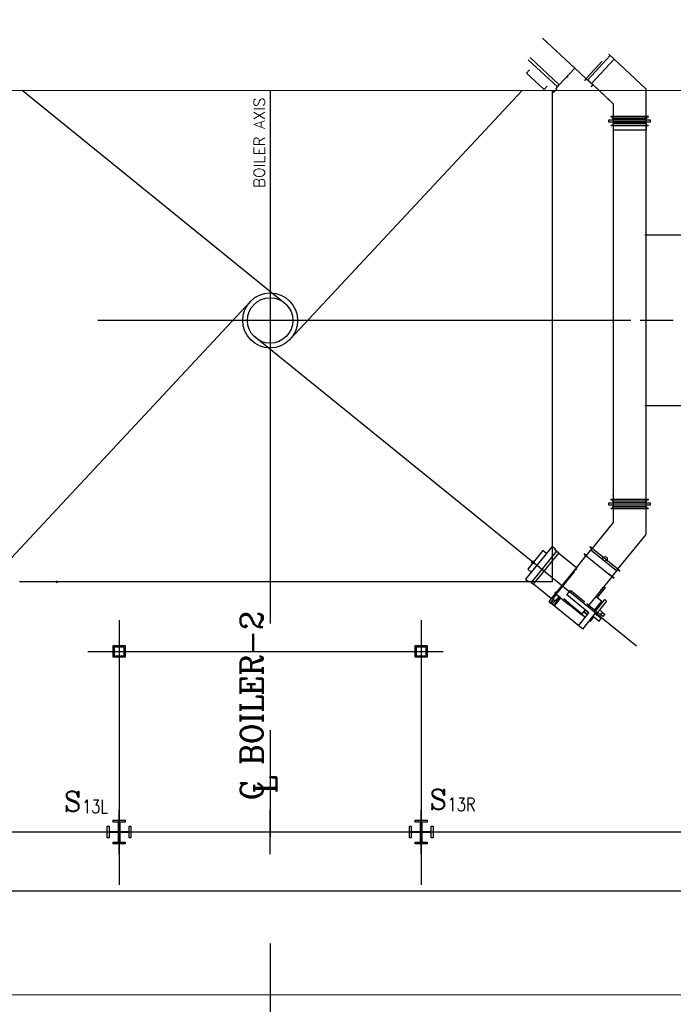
# Model space of a CAD drawing. Header units: inches. Extents: x 0 to 1544102, y -90707 to 23144100.
# Tile 122 of 181: x 274753 to 277512, y 191770 to 195926. Entities that reach past the tile are written whole.
import ezdxf

# ---------------------------------------------------------------- set-up
doc = ezdxf.new("R2010")
doc.units = ezdxf.units.IN
doc.header["$LTSCALE"] = 1800
doc.header["$MEASUREMENT"] = 0
doc.linetypes.add('AM_ISO08W050', pattern=[18, 12, -1.5, 3, -1.5])
doc.linetypes.add('CENTER', pattern=[2, 1.25, -0.25, 0.25, -0.25])
doc.layers.get('0').update_dxf_attribs({"color": 253})
for name, color, linetype in [('1_01_FURNACE', 7, 'CENTER'), ('1_01_HOT_SA_TO_WINDBOX', 7, 'Continuous'), ('1_01_STEEL_TIER1', 7, 'Continuous'), ('3_01_WINDBOX', 7, 'Continuous'), ('3_01_WINDBOX_CONN_DUCT', 7, 'Continuous'), ('CEN', 2, 'CENTER'), ('DIMTEXT', 132, 'Continuous'), ('DIMTEXT-CL', 132, 'CENTER'), ('FIRINGANGLE', 170, 'Continuous'), ('GRID', 251, 'CENTER'), ('Road', 3, 'Continuous'), ('STEEL-COLUMNS-CL', 252, 'CENTER')]:
    doc.layers.add(name, color=color, linetype=linetype)
for name, color, linetype, lineweight in [('AM_7', 4, 'AM_ISO08W050', 25), ('CL', 8, 'CENTER', 15), ('DIM', 4, 'Continuous', 18), ('TEXT', 3, 'Continuous', 18)]:
    doc.layers.add(name, color=color, linetype=linetype, lineweight=lineweight)
doc.styles.add('C4', font='COMPLEX', dxfattribs={"width": 0.75, "height": 625})
doc.styles.add('ROMANC', font='ROMANC.SHX')
doc.styles.add('S3', font='simplex.shx', dxfattribs={"width": 0.75, "height": 320})
doc.styles.add('Squish', font='simplex.shx', dxfattribs={"width": 0.8})

msp = doc.modelspace()

# ---------------------------------------------------------------- linework, layer by layer
at = {"color": 8}
for radius in [115.98, 95.82]:
    msp.add_circle((275809.91, 194656.92), radius, dxfattribs=at)
at = {"layer": '1_01_FURNACE', "color": 8}
for q in [(277002.41, 195627.09), (274617.41, 193553.85)]:
    msp.add_line((277002.41, 193553.85), q, dxfattribs=at)
at = {"layer": '1_01_HOT_SA_TO_WINDBOX', "color": 8}
for p, q in [((277642.62, 195016.29, 4128.13), (277392.12, 195016.29, 4128.13)), ((277371.62, 194657.4, 4128.13), (277511.37, 194657.4, 4128.13)), ((277392.12, 194297.54, 4128.13), (277642.62, 194297.54, 4128.13))]:
    msp.add_line(p, q, dxfattribs=at)
at = {"layer": '1_01_STEEL_TIER1', "color": 8}
for points in [[(275147.41, 193234.98), (275147.41, 193284.98), (275197.41, 193284.98), (275197.41, 193234.98)], [(275152.41, 193239.98), (275152.41, 193279.98), (275192.41, 193279.98), (275192.41, 193239.98)], [(276422.41, 193234.98), (276422.41, 193284.98), (276472.41, 193284.98), (276472.41, 193234.98)], [(276427.41, 193239.98), (276427.41, 193279.98), (276467.41, 193279.98), (276467.41, 193239.98)], [(275197.41, 192447.48), (275147.41, 192447.48), (275147.41, 192455.35), (275169.91, 192455.35), (275169.91, 192494.98), (275130.29, 192494.98), (275130.29, 192472.48), (275122.41, 192472.48), (275122.41, 192522.48), (275130.29, 192522.48), (275130.29, 192499.98), (275169.91, 192499.98), (275169.91, 192539.6), (275147.41, 192539.6), (275147.41, 192547.48), (275197.41, 192547.48), (275197.41, 192539.6), (275174.91, 192539.6), (275174.91, 192499.98), (275214.54, 192499.98), (275214.54, 192522.48), (275222.41, 192522.48), (275222.41, 192472.48), (275214.54, 192472.48), (275214.54, 192494.98), (275174.91, 192494.98), (275174.91, 192455.35), (275197.41, 192455.35)], [(275197.41, 192447.48), (275147.41, 192447.48), (275147.41, 192455.35), (275169.91, 192455.35), (275169.91, 192494.98), (275130.29, 192494.98), (275130.29, 192472.48), (275122.41, 192472.48), (275122.41, 192522.48), (275130.29, 192522.48), (275130.29, 192499.98), (275169.91, 192499.98), (275169.91, 192539.6), (275147.41, 192539.6), (275147.41, 192547.48), (275197.41, 192547.48), (275197.41, 192539.6), (275174.91, 192539.6), (275174.91, 192499.98), (275214.54, 192499.98), (275214.54, 192522.48), (275222.41, 192522.48), (275222.41, 192472.48), (275214.54, 192472.48), (275214.54, 192494.98), (275174.91, 192494.98), (275174.91, 192455.35), (275197.41, 192455.35)], [(276472.41, 192447.48), (276422.41, 192447.48), (276422.41, 192455.35), (276444.91, 192455.35), (276444.91, 192494.98), (276405.29, 192494.98), (276405.29, 192472.48), (276397.41, 192472.48), (276397.41, 192522.48), (276405.29, 192522.48), (276405.29, 192499.98), (276444.91, 192499.98), (276444.91, 192539.6), (276422.41, 192539.6), (276422.41, 192547.48), (276472.41, 192547.48), (276472.41, 192539.6), (276449.91, 192539.6), (276449.91, 192499.98), (276489.54, 192499.98), (276489.54, 192522.48), (276497.41, 192522.48), (276497.41, 192472.48), (276489.54, 192472.48), (276489.54, 192494.98), (276449.91, 192494.98), (276449.91, 192455.35), (276472.41, 192455.35)], [(276472.41, 192447.48), (276422.41, 192447.48), (276422.41, 192455.35), (276444.91, 192455.35), (276444.91, 192494.98), (276405.29, 192494.98), (276405.29, 192472.48), (276397.41, 192472.48), (276397.41, 192522.48), (276405.29, 192522.48), (276405.29, 192499.98), (276444.91, 192499.98), (276444.91, 192539.6), (276422.41, 192539.6), (276422.41, 192547.48), (276472.41, 192547.48), (276472.41, 192539.6), (276449.91, 192539.6), (276449.91, 192499.98), (276489.54, 192499.98), (276489.54, 192522.48), (276497.41, 192522.48), (276497.41, 192472.48), (276489.54, 192472.48), (276489.54, 192494.98), (276449.91, 192494.98), (276449.91, 192455.35), (276472.41, 192455.35)]]:
    msp.add_lwpolyline(points, close=True, dxfattribs=at)
at = {"layer": '3_01_WINDBOX', "color": 8}
for p, q in [((277095.86, 195721.51), (276959.5, 195848.66)), ((276898.82, 195757.47), (277022.15, 195642.47)), ((277030.38, 195651.31), (276907.05, 195766.3)), ((277143.88, 195678.44), (277211.14, 195750.56)), ((277211.14, 195750.56), (277143.88, 195678.44)), ((277245.68, 195774.6), (277150.38, 195672.38)), ((277261.95, 195759.42), (277166.64, 195657.22)), ((276904.66, 195714.52), (276891.88, 195700.82)), ((276891.88, 195700.82), (276966.12, 195631.59)), ((277030.38, 195651.31), (277095.86, 195721.51)), ((277090.25, 195732.72), (277090.83, 195733.36)), ((277095.86, 195721.51), (277143.02, 195677.52)), ((277067.79, 195683.45), (277060.22, 195683.29)), ((277143.88, 195678.44), (277136.21, 195670.21)), ((277136.21, 195670.21), (277137.13, 195669.36)), ((277137.13, 195669.36), (277144.02, 195676.77)), ((277173.12, 195651.15), (277143.88, 195678.44)), ((277144.02, 195676.77), (277171.46, 195651.19)), ((276966.12, 195631.59), (276978.9, 195645.31)), ((276998.43, 195627.09), (277006.55, 195619.52)), ((277006.55, 195619.52), (277019.34, 195633.22)), ((277016.23, 195636.13), (277022.15, 195642.47)), ((277019.34, 195633.22), (277016.23, 195636.13)), ((277022.15, 195642.47), (277030.38, 195651.31)), ((277171.46, 195651.19), (277164.55, 195643.79)), ((277164.55, 195643.79), (277165.47, 195642.93)), ((277165.47, 195642.93), (277173.13, 195651.17)), ((276999.8, 193703.04), (276888.35, 193565.39)), ((276961.44, 193685.45), (276897.56, 193606.57)), ((277018.45, 193682.49), (276912.32, 193551.43)), ((276921.71, 193543.84), (277027.83, 193674.88)), ((276976.01, 193673.66), (276961.44, 193685.45)), ((277014.38, 193691.25), (276999.8, 193703.04)), ((277011.71, 193687.94), (277014.38, 193691.25)), ((277018.45, 193682.49), (277011.71, 193687.94)), ((277027.83, 193674.88), (277018.45, 193682.49)), ((277027.83, 193674.88), (277102.44, 193614.46)), ((277143.02, 193664.59), (277102.44, 193614.46)), ((277136.05, 193671.85), (277135.26, 193670.88)), ((277135.26, 193670.88), (277144.01, 193663.8)), ((277143.92, 193665.48), (277136.05, 193671.85)), ((277142.99, 193664.55), (277252.61, 193575.86)), ((277167.51, 193694.63), (277143.92, 193665.48)), ((277144.01, 193663.8), (277169.17, 193694.88)), ((277160.44, 193701.97), (277159.64, 193700.99)), ((277159.64, 193700.99), (277167.51, 193694.63)), ((277169.17, 193694.88), (277160.44, 193701.97)), ((277272.19, 193600.04), (277163.59, 193687.99)), ((277277.78, 193606.94), (277169.17, 193694.88)), ((276897.56, 193606.57), (276912.14, 193594.78)), ((277102.44, 193614.46), (276985.84, 193470.48)), ((277092.81, 193595.64), (277019.78, 193505.44)), ((277100.22, 193609.75), (277090.39, 193597.6)), ((277090.39, 193597.6), (277092.81, 193595.64)), ((277098.45, 193602.58), (277102.65, 193607.78)), ((277099.11, 193602.03), (277098.45, 193602.58)), ((277102.65, 193607.78), (277100.22, 193609.75)), ((277103.57, 193608.98), (277102.62, 193607.8)), ((277252.61, 193575.86), (277237.94, 193587.73)), ((277277.78, 193606.94), (277252.61, 193575.86)), ((277254.27, 193576.12), (277277.86, 193605.26)), ((277286.53, 193599.87), (277277.78, 193606.94)), ((277277.86, 193605.26), (277285.73, 193598.89)), ((277285.73, 193598.89), (277286.53, 193599.87)), ((274906.77, 193558.66), (274909.02, 193548.92)), ((276888.35, 193565.39), (276902.92, 193553.59)), ((276902.92, 193553.59), (276905.58, 193556.9)), ((276905.58, 193556.9), (276912.32, 193551.43)), ((276912.32, 193551.43), (276921.71, 193543.84)), ((276996.33, 193483.42), (276921.71, 193543.84)), ((277155.28, 193453.7), (277253.58, 193575.08)), ((277252.61, 193575.86), (277261.35, 193568.78)), ((277262.14, 193569.75), (277254.27, 193576.12)), ((277261.35, 193568.78), (277262.14, 193569.75)), ((277013.23, 193504.31), (276996.33, 193483.42)), ((277002.35, 193484.16), (277015.8, 193500.77)), ((277015.8, 193500.77), (277002.35, 193484.16)), ((277016.85, 193499.93), (277003.4, 193483.31)), ((277014.2, 193503.53), (277008.3, 193496.24)), ((277008.3, 193496.24), (277009.52, 193495.25)), ((277009.52, 193495.25), (277014.71, 193501.66)), ((277014.92, 193509.37), (277011.78, 193505.49)), ((277011.78, 193505.49), (277066.35, 193461.29)), ((277033.64, 193487.79), (277014.2, 193503.53)), ((277014.71, 193501.66), (277016.85, 193499.93)), ((277019.78, 193505.44), (277014.92, 193509.37)), ((277030.27, 193490.51), (277017.56, 193500.79)), ((277155.78, 193423.01), (277062.47, 193498.58)), ((277062.72, 193498.37), (277077.52, 193516.66)), ((277077.52, 193516.66), (277077.28, 193516.86)), ((277138.29, 193467.46), (277077.52, 193516.66)), ((277223.36, 193529.09), (277190.13, 193488.08)), ((277206.7, 193519.18), (277216.54, 193531.32)), ((277219.12, 193532.53), (277223.36, 193529.09)), ((277129.17, 193354.4), (276985.84, 193470.48)), ((276991.94, 193462.46), (277006.65, 193480.64)), ((277006.65, 193480.64), (276991.94, 193462.46)), ((277012.81, 193475.63), (276998.11, 193457.47)), ((277003.4, 193483.31), (277002.35, 193484.16)), ((277003.4, 193483.31), (277008.39, 193479.23)), ((277027.71, 193480.51), (277006.22, 193453.97)), ((277009.33, 193451.45), (277020.75, 193465.56)), ((277016.11, 193473.01), (277011.09, 193477.04)), ((277016.11, 193473.01), (277029.56, 193489.63)), ((277017.16, 193472.18), (277016.11, 193473.01)), ((277030.61, 193488.78), (277017.16, 193472.18)), ((277030.61, 193488.78), (277017.16, 193472.18)), ((277035.57, 193486.22), (277019.61, 193466.49)), ((277031.72, 193487.89), (277026.51, 193481.48)), ((277026.51, 193481.48), (277027.73, 193480.5)), ((277027.73, 193480.5), (277033.64, 193487.79)), ((277029.56, 193489.63), (277031.72, 193487.89)), ((277069.5, 193465.18), (277048.93, 193481.84)), ((277069.5, 193465.18), (277066.35, 193461.29)), ((277066.35, 193461.29), (277071.32, 193457.27)), ((277074.47, 193461.15), (277069.5, 193465.18)), ((277071.32, 193457.27), (277074.47, 193461.15)), ((277125.24, 193413.61), (277071.32, 193457.27)), ((277074.47, 193461.15), (277128.38, 193417.49)), ((277188.08, 193427.14), (277147.03, 193460.38)), ((277179.48, 193434.1), (277210.09, 193471.91)), ((277183.94, 193430.48), (277222.8, 193478.48)), ((277230.09, 193472.57), (277184.59, 193416.38)), ((277185.9, 193491.5), (277210.09, 193471.91)), ((277210.09, 193471.91), (277215.17, 193469.05)), ((277222.8, 193478.48), (277230.09, 193472.57)), ((277110.97, 193367.67), (277155.78, 193423.01)), ((277128.38, 193417.49), (277125.24, 193413.61)), ((277128.8, 193412.33), (277126.03, 193414.58)), ((277126.93, 193418.68), (277140.47, 193435.4)), ((277139.87, 193403.37), (277128.8, 193412.33)), ((277129.17, 193354.4), (277188.08, 193427.14)), ((277133.95, 193427.35), (277149.25, 193414.96)), ((277133.95, 193427.35), (277149.25, 193414.96)), ((277133.95, 193427.35), (277149.25, 193414.96)), ((277133.95, 193427.35), (277149.25, 193414.96)), ((277133.95, 193427.35), (277149.25, 193414.96)), ((277133.95, 193427.35), (277149.25, 193414.96)), ((277149.25, 193414.96), (277133.95, 193427.35)), ((277139.99, 193434.79), (277155.29, 193422.4)), ((277206.92, 193398.29), (277181.42, 193418.93)), ((277205.05, 193414.84), (277191.93, 193425.46)), ((277205.05, 193414.84), (277191.93, 193425.46)), ((277205.05, 193414.84), (277191.93, 193425.46)), ((277212.92, 193424.55), (277199.8, 193435.17)), ((277212.92, 193424.55), (277199.8, 193435.17)), ((277205.05, 193414.84), (277212.92, 193424.55)), ((277214.77, 193406.97), (277205.05, 193414.84)), ((277212.92, 193424.55), (277222.63, 193416.69)), ((277222.63, 193416.69), (277214.77, 193406.97)), ((277158.5, 193390.61), (277161.65, 193388.06)), ((277158.5, 193390.61), (277161.65, 193388.06)), ((277158.5, 193390.61), (277161.65, 193388.06)), ((277158.5, 193390.61), (277161.65, 193388.06)), ((277158.5, 193390.61), (277161.65, 193388.06)), ((277158.5, 193390.61), (277161.65, 193388.06)), ((277158.5, 193390.61), (277161.65, 193388.06)), ((277161.65, 193388.06), (277175.93, 193405.7)), ((277172.77, 193408.25), (277198.27, 193387.59)), ((277198.27, 193387.59), (277206.92, 193398.29))]:
    msp.add_line(p, q, dxfattribs=at)
at = {"layer": '3_01_WINDBOX_CONN_DUCT', "color": 8}
for p, q in [((277396.83, 195633.62), (277239.19, 195780.65)), ((277173.14, 195651.15), (277244.81, 195584.31)), ((277173.14, 195651.15), (277257.11, 195572.84)), ((277396.83, 195633.62), (277397.06, 195633.09)), ((277397.06, 193754.58), (277397.06, 195633.09)), ((277257.11, 195572.84), (277257.34, 195572.31)), ((277257.34, 195572.31), (277257.34, 193804.07)), ((277415.81, 195501.65), (277238.59, 195501.65)), ((277238.59, 195501.65), (277238.59, 195495.4)), ((277238.59, 195495.4), (277415.81, 195495.4)), ((277406.43, 195517.59), (277247.97, 195517.59)), ((277247.97, 195517.59), (277247.97, 195516.71)), ((277247.97, 195516.71), (277406.43, 195516.71)), ((277256.47, 195508.21), (277256.47, 195516.71)), ((277397.93, 195508.21), (277256.47, 195508.21)), ((277257.34, 195517.59), (277397.06, 195517.59)), ((277257.34, 195501.65), (277257.34, 195508.21)), ((277257.34, 195494.71), (277257.34, 195495.4)), ((277397.06, 195494.71), (277257.34, 195494.71)), ((277397.06, 195501.65), (277397.06, 195508.21)), ((277397.06, 195495.4), (277397.06, 195494.71)), ((277397.93, 195516.71), (277397.93, 195508.21)), ((277406.43, 195516.71), (277406.43, 195517.59)), ((277415.81, 195495.4), (277415.81, 195501.65)), ((277247.97, 195479.46), (277247.97, 195480.34)), ((277247.97, 195480.34), (277406.43, 195480.34)), ((277406.43, 195479.46), (277247.97, 195479.46)), ((277397.93, 195488.84), (277256.47, 195488.84)), ((277256.47, 195488.84), (277256.47, 195480.34)), ((277397.06, 195460.71), (277257.34, 195460.71)), ((277397.06, 195479.46), (277397.06, 195460.71)), ((277397.93, 195480.34), (277397.93, 195488.84)), ((277406.43, 195480.34), (277406.43, 195479.46)), ((277257.15, 193918.27), (277257.34, 193918.82)), ((277415.81, 193885.07), (277238.59, 193885.07)), ((277238.59, 193885.07), (277238.59, 193878.82)), ((277238.59, 193878.82), (277415.81, 193878.82)), ((277406.43, 193901.01), (277247.97, 193901.01)), ((277247.97, 193901.01), (277247.97, 193900.13)), ((277247.97, 193900.13), (277406.43, 193900.13)), ((277256.47, 193900.13), (277256.47, 193891.63)), ((277256.47, 193891.63), (277397.93, 193891.63)), ((277256.47, 193863.76), (277256.47, 193872.26)), ((277256.47, 193872.26), (277397.93, 193872.26)), ((277257.34, 193885.07), (277257.34, 193891.63)), ((277257.34, 193878.82), (277257.34, 193878.13)), ((277257.34, 193878.13), (277397.06, 193878.13)), ((277397.06, 193885.07), (277397.06, 193891.63)), ((277397.06, 193878.13), (277397.06, 193878.82)), ((277397.93, 193891.63), (277397.93, 193900.13)), ((277397.93, 193872.26), (277397.93, 193863.76)), ((277406.43, 193900.13), (277406.43, 193901.01)), ((277415.81, 193878.82), (277415.81, 193885.07)), ((277247.97, 193863.76), (277247.97, 193862.88)), ((277406.43, 193863.76), (277247.97, 193863.76)), ((277247.97, 193862.88), (277406.43, 193862.88)), ((277257.34, 193862.88), (277257.34, 193837.93)), ((277396.86, 193868.79), (277397.06, 193869.34)), ((277406.43, 193862.88), (277406.43, 193863.76)), ((277257.15, 193803.51), (277167.92, 193693.34)), ((277276.53, 193605.38), (277396.86, 193754.03))]:
    msp.add_line(p, q, dxfattribs=at)
at = {"layer": 'AM_7', "color": 8}
msp.add_circle((276919.66, 193636.23, 1.6), 5.32, dxfattribs=at)
msp.add_circle((276919.66, 193636.23, 1.6), 5.32, dxfattribs=at)
msp.add_circle((276919.66, 193636.23, 1.6), 5.32, dxfattribs=at)
msp.add_circle((276919.66, 193636.23, 1.6), 5.32, dxfattribs=at)
msp.add_circle((276919.66, 193636.23, 1.6), 5.32, dxfattribs=at)
msp.add_circle((276919.66, 193636.23, 1.6), 5.32, dxfattribs=at)
at = {"layer": 'CEN', "color": 8}
for p, q in [((275809.91, 195627.09), (275809.91, 192497.49)), ((275172.41, 192403.73), (275172.41, 192591.23)), ((275809.91, 192403.73), (275809.91, 192591.23)), ((276447.41, 192403.73), (276447.41, 192591.23)), ((275903.66, 192497.48), (275716.16, 192497.48))]:
    msp.add_line(p, q, dxfattribs=at)
at = {"layer": 'CEN', "color": 8, "linetype": 'CENTER', "ltscale": 10}
msp.add_line((281322.49, 192497.48), (249313.16, 192497.48), dxfattribs=at)
at = {"layer": 'CL', "color": 8, "ltscale": 100}
msp.add_line((288435.07, 191809.98), (241966.16, 191809.98), dxfattribs=at)
at = {"layer": 'DIM'}
msp.add_lwpolyline([(254343.89, 195627.09), (265845.07, 195627.09), (265845.07, 198387.37), (270445.55, 192866.8), (270445.55, 195627.09), (281946.73, 195627.09)], dxfattribs=at)
at = {"layer": 'DIMTEXT', "color": 8}
msp.add_circle((277223.28, 193650.67), 9.38, dxfattribs=at)
at = {"layer": 'DIMTEXT-CL', "color": 8}
for p, q in [((275172.41, 192497.48), (275172.41, 192274.98)), ((276447.41, 192497.48), (276447.41, 192274.98))]:
    msp.add_line(p, q, dxfattribs=at)
at = {"layer": 'FIRINGANGLE', "color": 8}
for p, q in [((275880.25, 194721.98), (274762.54, 195627.09)), ((276873.19, 195627.09), (275894.41, 194577.48)), ((274310.34, 193218.88), (275725.09, 194736.01)), ((277356.12, 193282.79), (275739.57, 194591.84))]:
    msp.add_line(p, q, dxfattribs=at)
at = {"layer": 'GRID', "color": 8}
for p, q in [((275809.91, 195627.09), (275809.91, 191525.88)), ((281441.16, 192497.48), (264553.66, 192497.48))]:
    msp.add_line(p, q, dxfattribs=at)
at = {"layer": 'Road', "color": 8}
msp.add_line((286966.16, 192247.48), (243435.27, 192247.48), dxfattribs=at)
at = {"layer": 'STEEL-COLUMNS-CL', "color": 8}
for p, q in [((275809.91, 195627.09), (275809.91, 192206.23)), ((277332.7, 194656.92), (274292.7, 194656.92)), ((275172.41, 193391.85), (275172.41, 192418.42)), ((276447.41, 193391.85), (276447.41, 192328.73)), ((275040.54, 193259.98), (276539.82, 193259.98)), ((279949.79, 192497.48), (271678.04, 192497.48))]:
    msp.add_line(p, q, dxfattribs=at)

# ---------------------------------------------------------------- texts
at = {"layer": 'DIMTEXT', "color": 8, "insert": (275787.56, 195216.31), "char_height": 46.875, "width": 589.2641, "attachment_point": 7, "rotation": 90, "style": 'Squish'}
msp.add_mtext('{\\W1;BOILER AXIS}', dxfattribs=at)
at = {"layer": 'TEXT', "color": 8, "style": 'ROMANC'}
for s, p in [('C BOILER-2', (275778.66, 192631.2)), ('L', (275836.42, 192660.25))]:
    msp.add_text(s, height=93.75, rotation=90, dxfattribs=at).set_placement(p)
at = {"layer": 'TEXT', "color": 8, "style": 'C4', "text_generation_flag": 6}
for p in [(274939.42, 192583.83), (276482.47, 192592.77)]:
    msp.add_text('S', height=84.38, rotation=180, dxfattribs=at).set_placement(p)
at = {"layer": 'TEXT', "color": 8, "style": 'S3', "width": 0.8}
for s, p in [('13L', (275015.92, 192577.26)), ('13R', (276558.97, 192586.21))]:
    msp.add_text(s, height=56.25, dxfattribs=at).set_placement(p)

doc.saveas('drawing.dxf')
